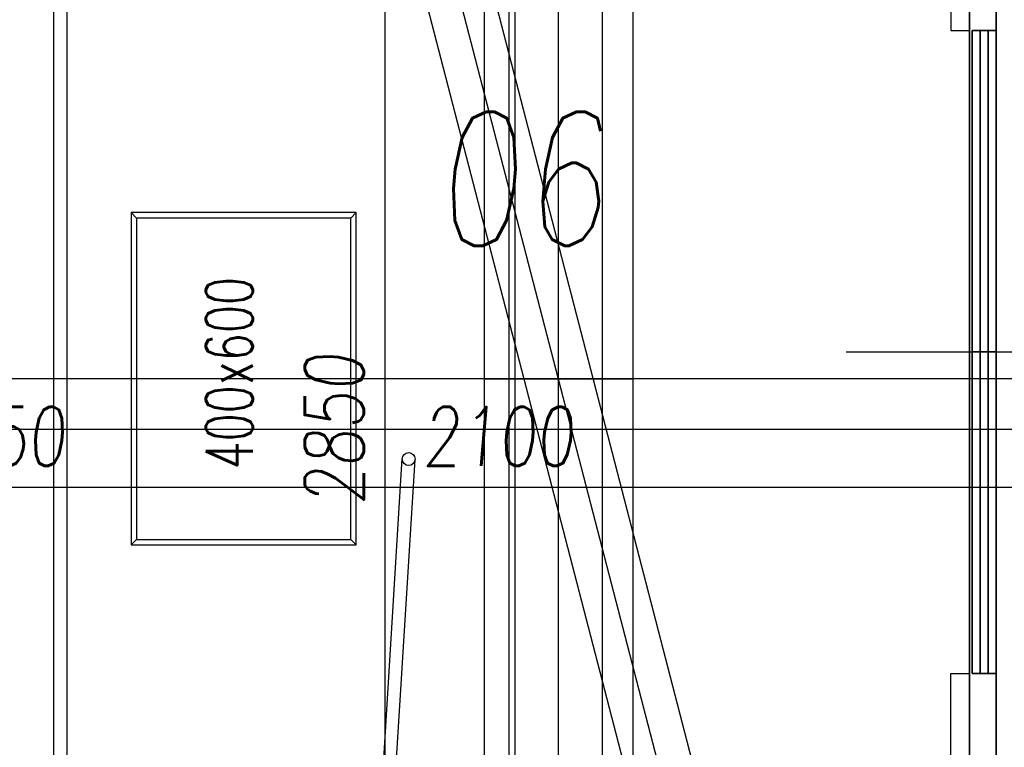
# Model space of a CAD drawing. Header units: millimetres. Extents: x 247761 to 294611, y 172579 to 236863.
# Tile 187 of 256: x 264717 to 266556, y 184362 to 185720. Entities that reach past the tile are written whole.
import ezdxf
from ezdxf.enums import TextEntityAlignment as Align

# ---------------------------------------------------------------- set-up
doc = ezdxf.new("R2010")
doc.units = ezdxf.units.MM
for name, color, linetype in [('KOTY 50', 7, 'Continuous'), ('NOVÁ TENKÁ', 240, 'Continuous'), ('POPIS2', 2, 'Continuous')]:
    doc.layers.add(name, color=color, linetype=linetype)
doc.styles.add('CS-ROMANS', font='romans.shx', dxfattribs={"width": 0.75, "oblique": 5})
doc.styles.add('Text0.7_romans', font='romans.shx', dxfattribs={"width": 0.7})
doc.dimstyles.new('A_KÓTA_50', dxfattribs={"dimtxt": 110, "dimasz": 2, "dimexe": 100, "dimexo": 1500, "dimgap": 40, "dimtad": 1, "dimrnd": 1, "dimdsep": 46, "dimtxsty": 'CS-ROMANS', "dimblk": 'KOT_CARA20', "dimcen": 45, "dimse1": 1, "dimse2": 1, "dimclrd": 256, "dimclre": 256, "dimclrt": 256, "dimadec": 0, "dimazin": 0, "dimtfac": 1, "dimtix": 1, "dimtmove": 2, "dimatfit": 3, "dimldrblk": 'OBLIQUE', "dimfxl": 0, "dimtolj": 1, "dimarcsym": 0})

# ---------------------------------------------------------------- blocks, each defined once
blk = doc.blocks.new('KOT_CARA20')
for p, q in [((0, 20), (0, -20)), ((0, 0), (14.14, 14.14)), ((0, 0), (-14.14, -14.14))]:
    blk.add_line(p, q)
blk = doc.blocks.new('*D375')
at = {"layer": 'Defpoints', "color": 0, "ltscale": 5, "transparency": 16777216}
for p in [(265399.5, 186380.3), (265439.5, 186380.3), (265469.5, 183530.3)]:
    blk.add_point(p, dxfattribs=at)
at = {"layer": 'KOTY 50', "lineweight": -2, "ltscale": 5, "transparency": 16777216}
blk.add_line((265399.5, 183532.3), (265399.5, 186378.3), dxfattribs=at)
at = {"layer": 'KOTY 50', "lineweight": -2, "ltscale": 5, "transparency": 16777216, "xscale": 2, "yscale": 2, "zscale": 2}
for p, rotation in [((265399.5, 186380.3), 90), ((265399.5, 183530.3), 270)]:
    blk.add_blockref('KOT_CARA20', p, dxfattribs=dict(at, rotation=rotation))
at = {"layer": 'KOTY 50', "ltscale": 5, "transparency": 16777216, "insert": (265304.5, 184955.3), "char_height": 110, "attachment_point": 5, "rotation": 90, "style": 'CS-ROMANS'}
blk.add_mtext('\\A1;2850', dxfattribs=at)
blk = doc.blocks.new('_OBLIQUE')
at = {"color": 0, "linetype": 'ByBlock', "ltscale": 15}
blk.add_line((-0.5, -0.5), (0.5, 0.5), dxfattribs=at)
blk = doc.blocks.new('ev výtah')
at = {"layer": 'NOVÁ TENKÁ'}
for p, q in [((29915.4, 10892.4), (29915.4, 13392.4)), ((30010.4, 10892.4), (30010.4, 13392.4)), ((31110.4, 12972.4), (28910.4, 12972.4)), ((31085.4, 12947.4), (28935.4, 12947.4)), ((29710.4, 12817.4), (29700.4, 12827.4)), ((30310.4, 12817.4), (30320.4, 12827.4)), ((29710.4, 12417.4), (29700.4, 12407.4)), ((30310.4, 12417.4), (30320.4, 12407.4)), ((28693.2, 12393.4), (29861.2, 12321.4)), ((28691.7, 12369.4), (29859.7, 12297.4)), ((28799.9, 11715.8), (31220.7, 12344.1)), ((28799.1, 11779.9), (30859.1, 12314)), ((29162.4, 11745), (31222.4, 12279.1)), ((31015.4, 12168.4), (28879.4, 12168.4)), ((30010.4, 12168.4), (30010.4, 11890.4)), ((31085.4, 12122.4), (28935.4, 12122.4)), ((31171.4, 12111.4), (28848.4, 12111.4)), ((28290.4, 12029.4), (31540.4, 12029.4)), ((28880.4, 12029.4), (31140.4, 12029.4)), ((28935.4, 12029.4), (31085.4, 12029.4)), ((28849.4, 11947.4), (31171.4, 11947.4)), ((28879.4, 11890.4), (31015.4, 11890.4)), ((30060.4, 11492.4), (30060.4, 10892.4))]:
    blk.add_line(p, q, dxfattribs=at)
for points in [[(29700.4, 12407.4), (30320.4, 12407.4), (30320.4, 12827.4), (29700.4, 12827.4)], [(29710.4, 12417.4), (30310.4, 12417.4), (30310.4, 12817.4), (29710.4, 12817.4)]]:
    blk.add_lwpolyline(points, close=True, dxfattribs=at)
for points in [[(28910.4, 11297.4), (29460.4, 11297.4), (29460.4, 11262.4)], [(31110.4, 11297.4), (30660.4, 11297.4), (30660.4, 11262.4)]]:
    blk.add_lwpolyline(points, dxfattribs=at)
at = {"layer": 'NOVÁ TENKÁ', "lineweight": 35}
for points in [[(28830.4, 11262.4), (31290.4, 11262.4), (31290.4, 11212.4), (28830.4, 11212.4)], [(30060.4, 11212.4), (30060.4, 11257.4), (29460.4, 11257.4), (29460.4, 11212.4)], [(30660.4, 11212.4), (30660.4, 11257.4), (30060.4, 11257.4), (30060.4, 11212.4)]]:
    blk.add_lwpolyline(points, close=True, dxfattribs=at)
for points in [[(29460.4, 11242.4), (30060.4, 11242.4)], [(30060.4, 11242.4), (30660.4, 11242.4)], [(29460.4, 11227.4), (30060.4, 11227.4)], [(30060.4, 11227.4), (30660.4, 11227.4)]]:
    blk.add_lwpolyline(points, dxfattribs=at)
at = {"layer": 'NOVÁ TENKÁ'}
blk.add_circle((29860.4, 12309.4), 12, dxfattribs=at)
at = {"layer": 'NOVÁ TENKÁ', "style": 'Text0.7_romans', "width": 0.7}
blk.add_text('400x600', height=87.5, dxfattribs=at).set_placement((30020.7, 12600.5), align=Align.CENTER)
blk = doc.blocks.new('*D496')
at = {"layer": 'Defpoints', "color": 0, "ltscale": 5, "transparency": 16777216}
for p in [(264560.5, 184847.5), (264410.5, 184626.2), (264560.5, 184626.2)]:
    blk.add_point(p, dxfattribs=at)
at = {"layer": 'KOTY 50', "lineweight": -2, "ltscale": 5, "transparency": 16777216}
blk.add_line((264412.5, 184847.5), (264558.5, 184847.5), dxfattribs=at)
at = {"layer": 'KOTY 50', "lineweight": -2, "ltscale": 5, "transparency": 16777216, "xscale": 2, "yscale": 2, "zscale": 2, "rotation": 180}
blk.add_blockref('KOT_CARA20', (264410.5, 184847.5), dxfattribs=at)
at = {"layer": 'KOTY 50', "lineweight": -2, "ltscale": 5, "transparency": 16777216, "xscale": 2, "yscale": 2, "zscale": 2}
blk.add_blockref('KOT_CARA20', (264560.5, 184847.5), dxfattribs=at)
at = {"layer": 'KOTY 50', "ltscale": 5, "transparency": 16777216, "insert": (264696.4, 184942.5), "char_height": 110, "attachment_point": 5, "style": 'CS-ROMANS'}
blk.add_mtext('\\A1;150', dxfattribs=at)
blk = doc.blocks.new('*D497')
at = {"layer": 'Defpoints', "color": 0, "ltscale": 5, "transparency": 16777216}
for p in [(266660.5, 184847.5), (264560.5, 184626.2), (266660.5, 184363.8)]:
    blk.add_point(p, dxfattribs=at)
at = {"layer": 'KOTY 50', "lineweight": -2, "ltscale": 5, "transparency": 16777216}
blk.add_line((264562.5, 184847.5), (266658.5, 184847.5), dxfattribs=at)
at = {"layer": 'KOTY 50', "lineweight": -2, "ltscale": 5, "transparency": 16777216, "xscale": 2, "yscale": 2, "zscale": 2, "rotation": 180}
blk.add_blockref('KOT_CARA20', (264560.5, 184847.5), dxfattribs=at)
at = {"layer": 'KOTY 50', "lineweight": -2, "ltscale": 5, "transparency": 16777216, "xscale": 2, "yscale": 2, "zscale": 2}
blk.add_blockref('KOT_CARA20', (266660.5, 184847.5), dxfattribs=at)
at = {"layer": 'KOTY 50', "ltscale": 5, "transparency": 16777216, "insert": (265610.5, 184942.5), "char_height": 110, "attachment_point": 5, "style": 'CS-ROMANS'}
blk.add_mtext('\\A1;2100', dxfattribs=at)

msp = doc.modelspace()

# ---------------------------------------------------------------- block references
at = {"layer": 'NOVÁ TENKÁ', "rotation": 90}
msp.add_blockref('ev výtah', (277752.924, 155039.82), dxfattribs=at)

# ---------------------------------------------------------------- texts
at = {"layer": 'POPIS2', "ltscale": 15, "style": 'CS-ROMANS', "oblique": 5, "width": 0.75}
msp.add_text('06', height=250, dxfattribs=at).set_placement((265493.675, 185298.228))

# ---------------------------------------------------------------- dimensions: what is measured, and where the dimension line sits
at = {"layer": 'KOTY 50', "ltscale": 5}
dim = msp.add_linear_dim(base=(265399.519, 186380.259), p1=(265469.519, 183530.259), p2=(265439.519, 186380.259), angle=90, dimstyle='A_KÓTA_50', dxfattribs=at)
dim.commit()
dim.dimension.update_dxf_attribs({"geometry": '*D375', "text_midpoint": (265304.519, 184955.259)})
dim = msp.add_linear_dim(base=(264560.517, 184847.493), p1=(264410.517, 184626.168), p2=(264560.517, 184626.168), dimstyle='A_KÓTA_50', dxfattribs=at)
dim.commit()
dim.dimension.update_dxf_attribs({"geometry": '*D496', "text_midpoint": (264696.421, 184942.493), "dimtype": 128})
dim = msp.add_linear_dim(base=(266660.517, 184847.493), p1=(264560.517, 184626.168), p2=(266660.517, 184363.8), dimstyle='A_KÓTA_50', dxfattribs=at)
dim.commit()
dim.dimension.update_dxf_attribs({"geometry": '*D497', "text_midpoint": (265610.517, 184942.493)})

doc.saveas('drawing.dxf')
